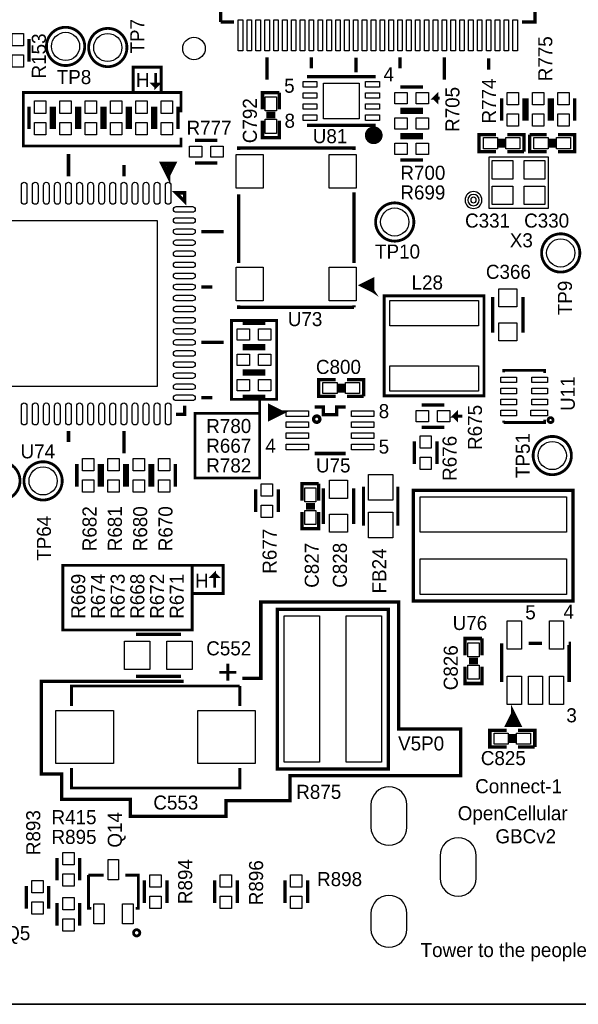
# Model space of a CAD drawing. Extents: x -53 to 531, y -106 to 304.
# Tile 15 of 65: x 123 to 149, y 0 to 44. Entities that reach past the tile are written whole.
import ezdxf
from ezdxf.enums import TextEntityAlignment as Align

# ---------------------------------------------------------------- set-up
doc = ezdxf.new("R2010")
doc.units = 0
for name, color, linetype in [('BOARD_GEOMETRY_OUTLINE', 3, 'CONTINUOUS'), ('BOARD_GEOMETRY_SILKSCREEN_TOP', 1, 'CONTINUOUS'), ('PACKAGE_GEOMETRY_SILKSCREEN_TOP', 4, 'CONTINUOUS'), ('PIN_TOP', 5, 'CONTINUOUS'), ('REF_DES_SILKSCREEN_TOP', 6, 'CONTINUOUS')]:
    doc.layers.add(name, color=color, linetype=linetype)

msp = doc.modelspace()

# ---------------------------------------------------------------- linework, layer by layer
at = {"layer": 'BOARD_GEOMETRY_OUTLINE'}
msp.add_lwpolyline([(177.8, 1.016), (176.784, 0), (175.33874, 0), (1.524, 0), (1.016, 0), (0, 1.016), (0, 2.921), (0, 116.84), (0, 118.364), (1.016, 119.38), (2.54, 119.38), (174.93234, 119.38), (176.784, 119.38), (177.8, 118.364), (177.8, 116.80444), (177.8, 4.445), (177.8, 4.572)], close=True, dxfattribs=at)
msp.add_lwpolyline([(1.524, 0), (175.33874, 0)], dxfattribs=at)
at = {"layer": 'BOARD_GEOMETRY_SILKSCREEN_TOP'}
for points, const_width in [([(129.032, 41.148), (128.524, 41.148), (128.524, 42.291), (129.794, 42.291), (129.794, 41.148), (130.048, 41.148)], 0.127), ([(129.54, 42.037), (129.54, 41.402), (129.667, 41.529), (129.413, 41.529), (129.54, 41.402)], 0.127), ([(130.683, 39.116), (130.683, 38.735), (123.571, 38.735), (123.571, 41.148), (124.206, 41.148)], 0.127), ([(130.683, 40.259), (130.683, 41.148), (123.952, 41.148)], 0.127), ([(142.367, 40.894), (142.113, 40.894), (142.24, 41.021), (142.24, 40.767), (142.113, 40.894)], 0.127), ([(134.239, 27.305), (132.969, 27.305), (132.969, 30.861), (135.001, 30.861), (135.001, 27.305), (134.239, 27.305), (134.239, 23.749), (131.318, 23.749), (131.318, 26.67), (134.239, 26.67)], 0.127), ([(143.383, 26.543), (143.002, 26.543), (143.129, 26.67), (143.129, 26.416), (143.002, 26.543)], 0.127), ([(125.857, 19.812), (131.191, 19.812), (131.191, 16.891), (125.349, 16.891), (125.349, 19.812), (125.857, 19.812)], 0.127), ([(131.191, 19.812), (132.588, 19.812), (132.588, 18.542), (131.191, 18.542)], 0.127), ([(132.207, 18.796), (132.207, 19.431), (132.08, 19.304), (132.334, 19.304), (132.207, 19.431)], 0.127), ([(130.81, 14.5796), (124.3838, 14.5796), (124.3838, 10.3886), (125.2982, 10.3886), (125.2982, 9.2456), (128.397, 9.2456), (128.397, 8.4836), (132.715, 8.4836), (132.715, 9.1948), (135.6106, 9.1948), (135.6106, 10.3124), (143.3068, 10.3124), (143.3068, 12.4206), (140.5128, 12.4206), (140.5128, 18.161), (134.2898, 18.161), (134.2898, 14.7066), (133.4516, 14.7066)], 0.1524)]:
    msp.add_lwpolyline(points, dxfattribs=dict(at, const_width=const_width))
at = {"layer": 'PACKAGE_GEOMETRY_SILKSCREEN_TOP'}
for points, const_width in [([(132.472938, 44.334938), (132.472938, 44.934886)], 0.1524), ([(146.673062, 44.934886), (146.673062, 44.334938), (146.073114, 44.334938)], 0.1524), ([(133.072886, 44.334938), (132.472938, 44.334938)], 0.1524), ([(123.825, 43.561), (123.825, 42.545)], 0.1524), ([(134.57301, 42.734992), (134.57301, 41.734994)], 0.1524), ([(136.573006, 42.734992), (136.573006, 42.23512)], 0.1524), ([(138.5824, 42.7228), (138.5824, 42.0624)], 0.1524), ([(140.572998, 42.734992), (140.572998, 42.23512)], 0.1524), ([(142.572994, 42.734992), (142.572994, 41.734994)], 0.1524), ([(144.57299, 42.684954), (144.57299, 42.185082)], 0.1524), ([(136.372092, 41.867074), (139.471908, 41.867074)], 0.150114), ([(141.605, 41.402), (140.589, 41.402)], 0.1524), ([(134.366, 40.386), (134.366, 41.148), (135.128, 41.148)], 0.1524), ([(135.128, 41.148), (135.128, 40.386)], 0.1524), ([(145.161, 39.878), (145.161, 40.894)], 0.1524), ([(146.177, 39.878), (146.177, 40.894)], 0.1524), ([(146.304, 39.878), (146.304, 40.894)], 0.1524), ([(147.32, 39.878), (147.32, 40.894)], 0.1524), ([(147.447, 39.878), (147.447, 40.894)], 0.1524), ([(148.463, 39.878), (148.463, 40.894)], 0.1524), ([(123.825, 40.513), (123.825, 39.497)], 0.1524), ([(124.841, 40.513), (124.841, 39.497)], 0.1524), ([(124.968, 39.497), (124.968, 40.513)], 0.1524), ([(125.984, 39.497), (125.984, 40.513)], 0.1524), ([(126.111, 39.497), (126.111, 40.513)], 0.1524), ([(127.127, 39.497), (127.127, 40.513)], 0.1524), ([(127.254, 40.513), (127.254, 39.497)], 0.1524), ([(128.27, 40.513), (128.27, 39.497)], 0.1524), ([(128.397, 39.497), (128.397, 40.513)], 0.1524), ([(129.413, 39.497), (129.413, 40.513)], 0.1524), ([(129.54, 40.513), (129.54, 39.497)], 0.1524), ([(130.556, 40.513), (130.556, 39.497)], 0.1524), ([(141.605, 40.386), (140.589, 40.386)], 0.1524), ([(134.9502, 40.2082), (134.5438, 40.2082)], 0.1524), ([(134.9502, 40.0558), (134.5438, 40.0558)], 0.1524), ([(140.589, 40.259), (141.605, 40.259)], 0.1524), ([(135.128, 39.878), (135.128, 39.116), (134.366, 39.116), (134.366, 39.878)], 0.1524), ([(136.372092, 39.666926), (139.471908, 39.666926)], 0.150114), ([(140.589, 39.243), (141.605, 39.243)], 0.1524), ([(140.589, 39.116), (141.605, 39.116)], 0.1524), ([(144.907, 38.481), (144.145, 38.481), (144.145, 39.243), (144.907, 39.243)], 0.1524), ([(145.0848, 38.6588), (145.0848, 39.0652)], 0.1524), ([(145.2372, 38.6588), (145.2372, 39.0652)], 0.1524), ([(145.415, 39.243), (146.177, 39.243), (146.177, 38.481)], 0.1524), ([(147.193, 38.481), (146.431, 38.481), (146.431, 39.243)], 0.1524), ([(146.431, 39.243), (147.193, 39.243)], 0.1524), ([(147.3708, 39.0652), (147.3708, 38.6588)], 0.1524), ([(147.5232, 39.0652), (147.5232, 38.6588)], 0.1524), ([(147.701, 39.243), (148.463, 39.243), (148.463, 38.481), (147.701, 38.481)], 0.1524), ([(131.318, 38.989), (132.334, 38.989)], 0.1524), ([(138.489944, 38.55212), (138.489944, 38.651942), (133.290056, 38.651942), (133.290056, 38.55212)], 0.1524), ([(125.607064, 37.373052), (125.607064, 38.37305)], 0.1524), ([(146.177, 38.481), (145.415, 38.481)], 0.1524), ([(128.106932, 37.373052), (128.106932, 37.872924)], 0.1524), ([(130.106928, 37.42309), (130.357118, 37.922962), (129.856992, 37.922962), (130.106928, 37.42309), (130.106928, 37.822886)], 0.199898), ([(131.318, 37.973), (132.334, 37.973)], 0.1524), ([(140.589, 38.1), (141.605, 38.1)], 0.1524), ([(130.85699, 36.62299), (130.85699, 36.22294), (130.45694, 36.62299), (130.85699, 36.62299)], 0.1524), ([(133.290056, 36.552124), (133.290056, 33.452054)], 0.1524), ([(138.489944, 33.452054), (138.489944, 36.651946)], 0.1524), ([(131.607052, 34.87293), (132.60705, 34.87293)], 0.1524), ([(131.607052, 32.373062), (132.106924, 32.373062)], 0.1524), ([(139.340082, 32.20212), (139.340082, 32.701992), (138.839956, 32.452056), (139.340082, 32.20212), (139.240006, 32.601916), (139.040108, 32.402018), (139.340082, 32.20212), (139.13993, 32.502094)], 0.1524), ([(139.859004, 27.464004), (139.859004, 31.971996), (144.366996, 31.971996), (144.366996, 27.464004), (139.859004, 27.464004)], 0.127), ([(133.290056, 31.55188), (133.290056, 31.452058), (138.489944, 31.452058)], 0.1524), ([(138.489944, 31.452058), (138.489944, 31.55188)], 0.1524), ([(144.7546, 30.3149), (144.7546, 31.9151)], 0.1524), ([(146.1262, 31.9151), (146.1262, 30.3149)], 0.1524), ([(134.493, 30.734), (133.477, 30.734)], 0.1524), ([(131.607052, 29.87294), (132.60705, 29.87294)], 0.1524), ([(134.493, 29.718), (133.477, 29.718)], 0.1524), ([(134.493, 29.591), (133.477, 29.591)], 0.1524), ([(134.493, 28.575), (133.477, 28.575)], 0.1524), ([(133.477, 28.448), (134.493, 28.448)], 0.1524), ([(145.2499, 28.525216), (145.2499, 28.609036), (147.1041, 28.609036), (147.1041, 28.497784)], 0.127), ([(137.668, 27.432), (136.906, 27.432), (136.906, 28.194), (137.668, 28.194)], 0.1524), ([(137.8458, 27.6098), (137.8458, 28.0162)], 0.1524), ([(137.9982, 27.6098), (137.9982, 28.0162)], 0.1524), ([(138.176, 28.194), (138.938, 28.194), (138.938, 27.432)], 0.1524), ([(131.607052, 27.373072), (132.106924, 27.373072)], 0.1524), ([(133.477, 27.432), (134.493, 27.432)], 0.1524), ([(135.214106, 26.7081), (134.71398, 26.958036), (134.71398, 26.45791), (135.214106, 26.7081), (134.814056, 26.7081)], 0.199898), ([(138.938, 27.432), (138.176, 27.432)], 0.1524), ([(142.5702, 27.051), (141.5542, 27.051)], 0.1524), ([(130.45694, 26.62301), (130.85699, 26.62301), (130.85699, 27.02306)], 0.1524), ([(138.114024, 26.958036), (137.713974, 26.958036), (137.713974, 26.608024), (137.114026, 26.608024), (137.114026, 26.958036), (136.713976, 26.958036)], 0.1524), ([(147.1041, 26.389838), (147.1041, 26.254964), (145.2499, 26.254964)], 0.127), ([(145.2499, 26.254964), (145.2499, 26.342848)], 0.127), ([(125.607064, 25.872948), (125.607064, 25.373076)], 0.1524), ([(128.106932, 25.872948), (128.106932, 24.87295)], 0.1524), ([(142.5702, 26.035), (141.5542, 26.035)], 0.1524), ([(141.224, 24.384), (141.224, 25.4)], 0.1524), ([(142.24, 24.384), (142.24, 25.4)], 0.1524), ([(136.713976, 24.857964), (138.114024, 24.857964)], 0.1524), ([(125.984, 24.384), (125.984, 23.368)], 0.1524), ([(127, 24.384), (127, 23.368)], 0.1524), ([(127.127, 24.384), (127.127, 23.368)], 0.1524), ([(128.143, 24.384), (128.143, 23.368)], 0.1524), ([(128.27, 23.368), (128.27, 24.384)], 0.1524), ([(129.286, 23.368), (129.286, 24.384)], 0.1524), ([(129.413, 24.384), (129.413, 23.368)], 0.1524), ([(130.429, 24.384), (130.429, 23.368)], 0.1524), ([(136.144, 22.733), (136.144, 23.495), (136.906, 23.495)], 0.1524), ([(136.906, 23.495), (136.906, 22.733)], 0.1524), ([(134.05866, 22.225), (134.05866, 23.241)], 0.1524), ([(135.07466, 22.225), (135.07466, 23.241)], 0.1524), ([(137.1092, 21.6789), (137.1092, 23.2791)], 0.1524), ([(138.4808, 23.2791), (138.4808, 21.6789)], 0.1524), ([(138.925046, 21.60397), (138.925046, 23.35403)], 0.150114), ([(140.474954, 21.60397), (140.474954, 23.35403)], 0.150114), ([(141.180058, 18.501106), (141.180058, 23.201122), (148.379942, 23.201122), (148.379942, 18.200878), (141.180058, 18.200878), (141.180058, 18.501106)], 0.1524), ([(136.906, 22.225), (136.906, 21.463), (136.144, 21.463), (136.144, 22.225)], 0.1524), ([(136.7282, 22.5552), (136.3218, 22.5552)], 0.1524), ([(136.7282, 22.4028), (136.3218, 22.4028)], 0.1524), ([(135.341106, 17.823942), (140.041122, 17.823942), (140.041122, 10.624058), (135.040878, 10.624058), (135.040878, 17.823942), (135.341106, 17.823942)], 0.1524), ([(128.651, 16.7005), (130.683, 16.7005)], 0.1524), ([(143.51, 15.748), (143.51, 16.51), (144.272, 16.51)], 0.1524), ([(144.272, 16.51), (144.272, 15.748)], 0.1524), ([(145.159984, 16.29283), (145.159984, 14.54277)], 0.1524), ([(146.984974, 16.29283), (146.385026, 16.29283)], 0.1524), ([(148.210016, 14.54277), (148.210016, 16.29283), (148.185124, 16.29283)], 0.1524), ([(144.0942, 15.5702), (143.6878, 15.5702)], 0.1524), ([(132.801868, 14.605), (132.801868, 15.367)], 0.127), ([(132.801868, 14.605), (132.801868, 15.367)], 0.127), ([(132.801868, 14.605), (132.801868, 15.367)], 0.127), ([(144.272, 15.24), (144.272, 14.478), (143.51, 14.478), (143.51, 15.24)], 0.1524), ([(144.0942, 15.4178), (143.6878, 15.4178)], 0.1524), ([(128.651, 14.7955), (130.683, 14.7955)], 0.1524), ([(133.182868, 14.986), (132.420868, 14.986)], 0.127), ([(133.182868, 14.986), (132.420868, 14.986)], 0.127), ([(133.182868, 14.986), (132.420868, 14.986)], 0.127), ([(125.74016, 13.462), (125.74016, 14.36497), (133.33984, 14.36497)], 0.127), ([(133.33984, 14.36497), (133.33984, 13.462)], 0.127), ([(145.685002, 13.11783), (145.435066, 12.617704), (145.934938, 12.617704), (145.685002, 13.11783), (145.685002, 12.71778)], 0.199898), ([(145.3896, 11.6078), (144.6276, 11.6078), (144.6276, 12.3698), (145.3896, 12.3698)], 0.1524), ([(145.8976, 12.3698), (146.6596, 12.3698), (146.6596, 11.6078)], 0.1524), ([(145.5674, 11.7856), (145.5674, 12.192)], 0.1524), ([(145.7198, 11.7856), (145.7198, 12.192)], 0.1524), ([(146.6596, 11.6078), (145.8976, 11.6078)], 0.1524), ([(133.33984, 10.668), (133.33984, 9.76503), (125.74016, 9.76503), (125.74016, 10.668)], 0.127), ([(125.095, 5.588), (125.095, 6.604)], 0.1524), ([(126.111, 5.588), (126.111, 6.604)], 0.1524), ([(126.645924, 4.329938), (126.508002, 4.329938), (126.508002, 5.830062)], 0.127), ([(126.508002, 5.830062), (127.191516, 5.830062)], 0.127), ([(128.166622, 5.830062), (128.761998, 5.830062), (128.761998, 4.329938), (128.640586, 4.329938)], 0.127), ([(123.698, 5.334), (123.698, 4.318)], 0.1524), ([(124.714, 5.334), (124.714, 4.318)], 0.1524), ([(129.032, 5.588), (129.032, 4.572)], 0.1524), ([(130.048, 5.588), (130.048, 4.572)], 0.1524), ([(132.207, 5.588), (132.207, 4.572)], 0.1524), ([(133.223, 5.588), (133.223, 4.572)], 0.1524), ([(135.382, 5.588), (135.382, 4.572)], 0.1524), ([(136.398, 5.588), (136.398, 4.572)], 0.1524), ([(125.095, 4.572), (125.095, 3.556)], 0.1524), ([(126.111, 4.572), (126.111, 3.556)], 0.1524)]:
    msp.add_lwpolyline(points, dxfattribs=dict(at, const_width=const_width))
for points, const_width in [([(126.3396, 43.2308, 1), (124.6124, 43.2308, 1), (126.3396, 43.2308)], 0.127), ([(128.2446, 43.18, 1), (126.5174, 43.18, 1), (128.2446, 43.18)], 0.127), ([(139.587478, 39.219378, 1.000245), (139.187682, 39.219124, 0.999755), (139.587478, 39.219378)], 0.40005), ([(141.1986, 35.306, 1), (139.4714, 35.306, 1), (141.1986, 35.306)], 0.127), ([(148.6916, 33.909, 1), (146.9644, 33.909, 1), (148.6916, 33.909)], 0.127), ([(136.955022, 26.408126, 1.000007), (136.673082, 26.407872, 0.999993), (136.955022, 26.408126)], 0.1524), ([(147.482052, 26.366216, 0.999617), (147.25777, 26.36647, 1.000384), (147.482052, 26.366216)], 0.127), ([(148.3106, 24.765, 1), (146.5834, 24.765, 1), (148.3106, 24.765)], 0.127), ([(123.4186, 23.622, 1), (121.6914, 23.622, 1), (123.4186, 23.622)], 0.127), ([(125.3236, 23.622, 1), (123.5964, 23.622, 1), (125.3236, 23.622)], 0.127), ([(128.82626, 3.224784, 1.000306), (128.545082, 3.22453, 0.999694), (128.82626, 3.224784)], 0.127)]:
    msp.add_lwpolyline(points, format="xyb", dxfattribs=dict(at, const_width=const_width))
msp.add_lwpolyline([(144.575784, 38.230556), (144.575784, 35.937444), (147.270216, 35.937444), (147.270216, 38.230556), (144.575784, 38.230556)], dxfattribs=at)
for points in [[(144.272, 36.2966, 1), (143.51, 36.2966, 1), (144.272, 36.2966)], [(144.145, 36.2966, 1), (143.637, 36.2966, 1), (144.145, 36.2966)], [(144.018, 36.2966, 1), (143.764, 36.2966, 1), (144.018, 36.2966)]]:
    msp.add_lwpolyline(points, format="xyb", dxfattribs=at)
at = {"layer": 'PIN_TOP'}
for points in [[(133.474714, 43.03649), (133.271514, 43.03649), (133.271514, 44.43349), (133.474714, 44.43349)], [(133.87451, 43.03649), (133.67131, 43.03649), (133.67131, 44.43349), (133.87451, 44.43349)], [(134.27456, 43.03649), (134.07136, 43.03649), (134.07136, 44.43349), (134.27456, 44.43349)], [(134.67461, 43.03649), (134.47141, 43.03649), (134.47141, 44.43349), (134.67461, 44.43349)], [(135.07466, 43.03649), (134.87146, 43.03649), (134.87146, 44.43349), (135.07466, 44.43349)], [(135.47471, 43.03649), (135.27151, 43.03649), (135.27151, 44.43349), (135.47471, 44.43349)], [(135.874506, 43.03649), (135.671306, 43.03649), (135.671306, 44.43349), (135.874506, 44.43349)], [(136.274556, 43.03649), (136.071356, 43.03649), (136.071356, 44.43349), (136.274556, 44.43349)], [(136.674606, 43.03649), (136.471406, 43.03649), (136.471406, 44.43349), (136.674606, 44.43349)], [(137.074656, 43.03649), (136.871456, 43.03649), (136.871456, 44.43349), (137.074656, 44.43349)], [(137.474706, 43.03649), (137.271506, 43.03649), (137.271506, 44.43349), (137.474706, 44.43349)], [(137.874502, 43.03649), (137.671302, 43.03649), (137.671302, 44.43349), (137.874502, 44.43349)], [(138.274552, 43.03649), (138.071352, 43.03649), (138.071352, 44.43349), (138.274552, 44.43349)], [(138.674602, 43.03649), (138.471402, 43.03649), (138.471402, 44.43349), (138.674602, 44.43349)], [(139.074652, 43.03649), (138.871452, 43.03649), (138.871452, 44.43349), (139.074652, 44.43349)], [(139.474702, 43.03649), (139.271502, 43.03649), (139.271502, 44.43349), (139.474702, 44.43349)], [(139.874498, 43.03649), (139.671298, 43.03649), (139.671298, 44.43349), (139.874498, 44.43349)], [(140.274548, 43.03649), (140.071348, 43.03649), (140.071348, 44.43349), (140.274548, 44.43349)], [(140.674598, 43.03649), (140.471398, 43.03649), (140.471398, 44.43349), (140.674598, 44.43349)], [(141.074648, 43.03649), (140.871448, 43.03649), (140.871448, 44.43349), (141.074648, 44.43349)], [(141.474698, 43.03649), (141.271498, 43.03649), (141.271498, 44.43349), (141.474698, 44.43349)], [(141.874494, 43.03649), (141.671294, 43.03649), (141.671294, 44.43349), (141.874494, 44.43349)], [(142.274544, 43.03649), (142.071344, 43.03649), (142.071344, 44.43349), (142.274544, 44.43349)], [(142.674594, 43.03649), (142.471394, 43.03649), (142.471394, 44.43349), (142.674594, 44.43349)], [(143.074644, 43.03649), (142.871444, 43.03649), (142.871444, 44.43349), (143.074644, 44.43349)], [(143.474694, 43.03649), (143.271494, 43.03649), (143.271494, 44.43349), (143.474694, 44.43349)], [(143.87449, 43.03649), (143.67129, 43.03649), (143.67129, 44.43349), (143.87449, 44.43349)], [(144.27454, 43.03649), (144.07134, 43.03649), (144.07134, 44.43349), (144.27454, 44.43349)], [(144.67459, 43.03649), (144.47139, 43.03649), (144.47139, 44.43349), (144.67459, 44.43349)], [(145.07464, 43.03649), (144.87144, 43.03649), (144.87144, 44.43349), (145.07464, 44.43349)], [(145.47469, 43.03649), (145.27149, 43.03649), (145.27149, 44.43349), (145.47469, 44.43349)], [(145.874486, 43.03649), (145.671286, 43.03649), (145.671286, 44.43349), (145.874486, 44.43349)], [(123.571, 43.815), (123.571, 43.2562), (123.063, 43.2562), (123.063, 43.815)], [(123.571, 42.8498), (123.571, 42.291), (123.063, 42.291), (123.063, 42.8498)], [(136.822053, 41.392094), (136.196959, 41.392094), (136.196959, 41.64203), (136.822053, 41.64203)], [(138.721973, 39.967027), (137.122027, 39.967027), (137.122027, 41.566973), (138.721973, 41.566973)], [(139.647041, 41.392094), (139.021947, 41.392094), (139.021947, 41.64203), (139.647041, 41.64203)], [(134.493, 40.9575), (135.001, 40.9575), (135.001, 40.3225), (134.493, 40.3225)], [(136.822053, 40.891968), (136.196959, 40.891968), (136.196959, 41.141904), (136.822053, 41.141904)], [(139.647041, 40.891968), (139.021947, 40.891968), (139.021947, 41.141904), (139.647041, 41.141904)], [(140.8938, 40.64), (140.335, 40.64), (140.335, 41.148), (140.8938, 41.148)], [(141.859, 40.64), (141.3002, 40.64), (141.3002, 41.148), (141.859, 41.148)], [(145.415, 40.5892), (145.415, 41.148), (145.923, 41.148), (145.923, 40.5892)], [(146.558, 40.5892), (146.558, 41.148), (147.066, 41.148), (147.066, 40.5892)], [(147.701, 40.5892), (147.701, 41.148), (148.209, 41.148), (148.209, 40.5892)], [(124.587, 40.767), (124.587, 40.2082), (124.079, 40.2082), (124.079, 40.767)], [(125.222, 40.2082), (125.222, 40.767), (125.73, 40.767), (125.73, 40.2082)], [(126.365, 40.2082), (126.365, 40.767), (126.873, 40.767), (126.873, 40.2082)], [(128.016, 40.767), (128.016, 40.2082), (127.508, 40.2082), (127.508, 40.767)], [(128.651, 40.2082), (128.651, 40.767), (129.159, 40.767), (129.159, 40.2082)], [(130.302, 40.767), (130.302, 40.2082), (129.794, 40.2082), (129.794, 40.767)], [(136.822053, 40.392096), (136.196959, 40.392096), (136.196959, 40.642032), (136.822053, 40.642032)], [(139.647041, 40.392096), (139.021947, 40.392096), (139.021947, 40.642032), (139.647041, 40.642032)], [(136.822053, 39.89197), (136.196959, 39.89197), (136.196959, 40.141906), (136.822053, 40.141906)], [(139.647041, 39.89197), (139.021947, 39.89197), (139.021947, 40.141906), (139.647041, 40.141906)], [(140.335, 40.005), (140.8938, 40.005), (140.8938, 39.497), (140.335, 39.497)], [(141.3002, 40.005), (141.859, 40.005), (141.859, 39.497), (141.3002, 39.497)], [(145.415, 39.624), (145.415, 40.1828), (145.923, 40.1828), (145.923, 39.624)], [(146.558, 39.624), (146.558, 40.1828), (147.066, 40.1828), (147.066, 39.624)], [(147.701, 39.624), (147.701, 40.1828), (148.209, 40.1828), (148.209, 39.624)], [(124.587, 39.8018), (124.587, 39.243), (124.079, 39.243), (124.079, 39.8018)], [(125.222, 39.243), (125.222, 39.8018), (125.73, 39.8018), (125.73, 39.243)], [(126.365, 39.243), (126.365, 39.8018), (126.873, 39.8018), (126.873, 39.243)], [(128.016, 39.8018), (128.016, 39.243), (127.508, 39.243), (127.508, 39.8018)], [(128.651, 39.243), (128.651, 39.8018), (129.159, 39.8018), (129.159, 39.243)], [(130.302, 39.8018), (130.302, 39.243), (129.794, 39.243), (129.794, 39.8018)], [(134.493, 39.9415), (135.001, 39.9415), (135.001, 39.3065), (134.493, 39.3065)], [(144.9705, 39.116), (144.9705, 38.608), (144.3355, 38.608), (144.3355, 39.116)], [(145.9865, 39.116), (145.9865, 38.608), (145.3515, 38.608), (145.3515, 39.116)], [(146.6215, 38.608), (146.6215, 39.116), (147.2565, 39.116), (147.2565, 38.608)], [(147.6375, 38.608), (147.6375, 39.116), (148.2725, 39.116), (148.2725, 38.608)], [(131.064, 38.735), (131.6228, 38.735), (131.6228, 38.227), (131.064, 38.227)], [(132.0292, 38.735), (132.588, 38.735), (132.588, 38.227), (132.0292, 38.227)], [(140.335, 38.862), (140.8938, 38.862), (140.8938, 38.354), (140.335, 38.354)], [(141.3002, 38.862), (141.859, 38.862), (141.859, 38.354), (141.3002, 38.354)], [(134.399528, 36.83), (133.180328, 36.83), (133.180328, 38.354), (134.399528, 38.354)], [(138.599672, 36.83), (137.380472, 36.83), (137.380472, 38.354), (138.599672, 38.354)], [(144.728184, 37.239956), (144.728184, 38.078156), (145.667984, 38.078156), (145.667984, 37.239956)], [(146.178016, 37.239956), (146.178016, 38.078156), (147.117816, 38.078156), (147.117816, 37.239956)], [(144.728184, 36.089844), (144.728184, 36.928044), (145.667984, 36.928044), (145.667984, 36.089844)], [(146.178016, 36.089844), (146.178016, 36.928044), (147.117816, 36.928044), (147.117816, 36.089844)], [(129.6035, 35.3695), (129.6035, 27.8765), (122.1105, 27.8765), (122.1105, 35.3695)], [(134.399528, 31.75), (133.180328, 31.75), (133.180328, 33.274), (134.399528, 33.274)], [(138.599672, 31.75), (137.380472, 31.75), (137.380472, 33.274), (138.599672, 33.274)], [(145.8468, 32.2834), (145.8468, 31.4706), (145.034, 31.4706), (145.034, 32.2834)], [(144.112996, 30.617922), (140.113004, 30.617922), (140.113004, 31.768034), (144.112996, 31.768034)], [(145.8468, 30.7594), (145.8468, 29.9466), (145.034, 29.9466), (145.034, 30.7594)], [(133.7818, 29.972), (133.223, 29.972), (133.223, 30.48), (133.7818, 30.48)], [(134.747, 29.972), (134.1882, 29.972), (134.1882, 30.48), (134.747, 30.48)], [(133.7818, 28.829), (133.223, 28.829), (133.223, 29.337), (133.7818, 29.337)], [(134.747, 28.829), (134.1882, 28.829), (134.1882, 29.337), (134.747, 29.337)], [(144.112996, 27.667966), (140.113004, 27.667966), (140.113004, 28.818078), (144.112996, 28.818078)], [(133.223, 28.194), (133.7818, 28.194), (133.7818, 27.686), (133.223, 27.686)], [(134.1882, 28.194), (134.747, 28.194), (134.747, 27.686), (134.1882, 27.686)], [(137.7315, 28.067), (137.7315, 27.559), (137.0965, 27.559), (137.0965, 28.067)], [(138.7475, 28.067), (138.7475, 27.559), (138.1125, 27.559), (138.1125, 28.067)], [(145.826988, 28.30703), (145.826988, 28.057094), (145.126964, 28.057094), (145.126964, 28.30703)], [(146.527012, 28.057094), (146.527012, 28.30703), (147.227036, 28.30703), (147.227036, 28.057094)], [(145.826988, 27.806904), (145.826988, 27.556968), (145.126964, 27.556968), (145.126964, 27.806904)], [(146.527012, 27.556968), (146.527012, 27.806904), (147.227036, 27.806904), (147.227036, 27.556968)], [(145.826988, 27.307032), (145.826988, 27.057096), (145.126964, 27.057096), (145.126964, 27.307032)], [(146.527012, 27.057096), (146.527012, 27.307032), (147.227036, 27.307032), (147.227036, 27.057096)], [(135.431022, 26.785062), (136.447022, 26.785062), (136.447022, 26.531062), (135.431022, 26.531062)], [(138.380978, 26.785062), (139.396978, 26.785062), (139.396978, 26.531062), (138.380978, 26.531062)], [(141.859, 26.289), (141.3002, 26.289), (141.3002, 26.797), (141.859, 26.797)], [(142.8242, 26.289), (142.2654, 26.289), (142.2654, 26.797), (142.8242, 26.797)], [(145.826988, 26.806906), (145.826988, 26.55697), (145.126964, 26.55697), (145.126964, 26.806906)], [(146.47672, 26.55697), (146.47672, 26.806906), (147.226782, 26.806906), (147.226782, 26.55697)], [(135.431022, 26.284936), (136.447022, 26.284936), (136.447022, 26.030936), (135.431022, 26.030936)], [(138.380978, 26.284936), (139.396978, 26.284936), (139.396978, 26.030936), (138.380978, 26.030936)], [(135.431022, 25.785064), (136.447022, 25.785064), (136.447022, 25.531064), (135.431022, 25.531064)], [(138.380978, 25.785064), (139.396978, 25.785064), (139.396978, 25.531064), (138.380978, 25.531064)], [(141.478, 25.0952), (141.478, 25.654), (141.986, 25.654), (141.986, 25.0952)], [(135.431022, 25.284938), (136.447022, 25.284938), (136.447022, 25.030938), (135.431022, 25.030938)], [(138.380978, 25.284938), (139.396978, 25.284938), (139.396978, 25.030938), (138.380978, 25.030938)], [(126.746, 24.638), (126.746, 24.0792), (126.238, 24.0792), (126.238, 24.638)], [(127.889, 24.638), (127.889, 24.0792), (127.381, 24.0792), (127.381, 24.638)], [(128.524, 24.0792), (128.524, 24.638), (129.032, 24.638), (129.032, 24.0792)], [(130.175, 24.638), (130.175, 24.0792), (129.667, 24.0792), (129.667, 24.638)], [(141.478, 24.13), (141.478, 24.6888), (141.986, 24.6888), (141.986, 24.13)], [(126.746, 23.6728), (126.746, 23.114), (126.238, 23.114), (126.238, 23.6728)], [(127.889, 23.6728), (127.889, 23.114), (127.381, 23.114), (127.381, 23.6728)], [(128.524, 23.114), (128.524, 23.6728), (129.032, 23.6728), (129.032, 23.114)], [(130.175, 23.6728), (130.175, 23.114), (129.667, 23.114), (129.667, 23.6728)], [(138.2014, 23.6474), (138.2014, 22.8346), (137.3886, 22.8346), (137.3886, 23.6474)], [(139.149963, 23.90394), (140.250037, 23.90394), (140.250037, 22.753828), (139.149963, 22.753828)], [(134.31266, 22.9362), (134.31266, 23.495), (134.82066, 23.495), (134.82066, 22.9362)], [(136.271, 23.3045), (136.779, 23.3045), (136.779, 22.6695), (136.271, 22.6695)], [(148.082, 21.300948), (141.478, 21.300948), (141.478, 22.901148), (148.082, 22.901148)], [(134.31266, 21.971), (134.31266, 22.5298), (134.82066, 22.5298), (134.82066, 21.971)], [(136.271, 22.2885), (136.779, 22.2885), (136.779, 21.6535), (136.271, 21.6535)], [(138.2014, 22.1234), (138.2014, 21.3106), (137.3886, 21.3106), (137.3886, 22.1234)], [(139.149963, 22.204172), (140.250037, 22.204172), (140.250037, 21.05406), (139.149963, 21.05406)], [(148.082, 18.500852), (141.478, 18.500852), (141.478, 20.101052), (148.082, 20.101052)], [(135.340852, 10.922), (135.340852, 17.526), (136.941052, 17.526), (136.941052, 10.922)], [(138.140948, 10.922), (138.140948, 17.526), (139.741148, 17.526), (139.741148, 10.922)], [(145.41754, 16.032734), (145.41754, 17.302734), (146.05254, 17.302734), (146.05254, 16.032734)], [(147.31746, 16.032734), (147.31746, 17.302734), (147.95246, 17.302734), (147.95246, 16.032734)], [(129.286, 15.113), (128.143, 15.113), (128.143, 16.383), (129.286, 16.383)], [(131.191, 15.113), (130.048, 15.113), (130.048, 16.383), (131.191, 16.383)], [(143.637, 16.3195), (144.145, 16.3195), (144.145, 15.6845), (143.637, 15.6845)], [(143.637, 15.3035), (144.145, 15.3035), (144.145, 14.6685), (143.637, 14.6685)], [(145.41754, 13.532866), (145.41754, 14.802866), (146.05254, 14.802866), (146.05254, 13.532866)], [(146.3675, 13.532866), (146.3675, 14.802866), (147.0025, 14.802866), (147.0025, 13.532866)], [(147.31746, 13.532866), (147.31746, 14.802866), (147.95246, 14.802866), (147.95246, 13.532866)], [(125.040136, 10.865104), (125.040136, 13.264896), (127.64008, 13.264896), (127.64008, 10.865104)], [(134.039864, 13.264896), (134.039864, 10.865104), (131.43992, 10.865104), (131.43992, 13.264896)], [(145.4531, 12.2428), (145.4531, 11.7348), (144.8181, 11.7348), (144.8181, 12.2428)], [(146.4691, 12.2428), (146.4691, 11.7348), (145.8341, 11.7348), (145.8341, 12.2428)], [(125.349, 6.2992), (125.349, 6.858), (125.857, 6.858), (125.857, 6.2992)], [(127.86995, 5.624957), (127.40005, 5.624957), (127.40005, 6.535039), (127.86995, 6.535039)], [(125.349, 5.334), (125.349, 5.8928), (125.857, 5.8928), (125.857, 5.334)], [(129.794, 5.842), (129.794, 5.2832), (129.286, 5.2832), (129.286, 5.842)], [(132.969, 5.842), (132.969, 5.2832), (132.461, 5.2832), (132.461, 5.842)], [(136.144, 5.842), (136.144, 5.2832), (135.636, 5.2832), (135.636, 5.842)], [(124.46, 5.588), (124.46, 5.0292), (123.952, 5.0292), (123.952, 5.588)], [(124.46, 4.6228), (124.46, 4.064), (123.952, 4.064), (123.952, 4.6228)], [(125.857, 4.826), (125.857, 4.2672), (125.349, 4.2672), (125.349, 4.826)], [(126.750064, 4.535043), (127.219964, 4.535043), (127.219964, 3.624961), (126.750064, 3.624961)], [(128.050036, 4.535043), (128.519936, 4.535043), (128.519936, 3.624961), (128.050036, 3.624961)], [(129.794, 4.8768), (129.794, 4.318), (129.286, 4.318), (129.286, 4.8768)], [(132.969, 4.8768), (132.969, 4.318), (132.461, 4.318), (132.461, 4.8768)], [(136.144, 4.8768), (136.144, 4.318), (135.636, 4.318), (135.636, 4.8768)], [(125.857, 3.8608), (125.857, 3.302), (125.349, 3.302), (125.349, 3.8608)]]:
    msp.add_lwpolyline(points, close=True, dxfattribs=at)
for points in [[(123.480068, 36.234624), (123.480068, 36.971224, -1), (123.734068, 36.971224), (123.734068, 36.234624, -1)], [(123.97994, 36.234624), (123.97994, 36.971224, -1), (124.23394, 36.971224), (124.23394, 36.234624, -1)], [(124.480066, 36.234624), (124.480066, 36.971224, -1), (124.734066, 36.971224), (124.734066, 36.234624, -1)], [(124.979938, 36.234624), (124.979938, 36.971224, -1), (125.233938, 36.971224), (125.233938, 36.234624, -1)], [(125.480064, 36.234624), (125.480064, 36.971224, -1), (125.734064, 36.971224), (125.734064, 36.234624, -1)], [(125.979936, 36.234624), (125.979936, 36.971224, -1), (126.233936, 36.971224), (126.233936, 36.234624, -1)], [(126.480062, 36.234624), (126.480062, 36.971224, -1), (126.734062, 36.971224), (126.734062, 36.234624, -1)], [(126.979934, 36.234624), (126.979934, 36.971224, -1), (127.233934, 36.971224), (127.233934, 36.234624, -1)], [(127.48006, 36.234624), (127.48006, 36.971224, -1), (127.73406, 36.971224), (127.73406, 36.234624, -1)], [(127.979932, 36.234624), (127.979932, 36.971224, -1), (128.233932, 36.971224), (128.233932, 36.234624, -1)], [(128.480058, 36.234624), (128.480058, 36.971224, -1), (128.734058, 36.971224), (128.734058, 36.234624, -1)], [(128.97993, 36.234624), (128.97993, 36.971224, -1), (129.23393, 36.971224), (129.23393, 36.234624, -1)], [(129.480056, 36.234624), (129.480056, 36.971224, -1), (129.734056, 36.971224), (129.734056, 36.234624, -1)], [(129.979928, 36.234624), (129.979928, 36.971224, -1), (130.233928, 36.971224), (130.233928, 36.234624, -1)], [(130.468624, 35.999928), (131.205224, 35.999928, -1), (131.205224, 35.745928), (130.468624, 35.745928, -1)], [(130.468624, 35.500056), (131.205224, 35.500056, -1), (131.205224, 35.246056), (130.468624, 35.246056, -1)], [(130.468624, 34.99993), (131.205224, 34.99993, -1), (131.205224, 34.74593), (130.468624, 34.74593, -1)], [(130.468624, 34.500058), (131.205224, 34.500058, -1), (131.205224, 34.246058), (130.468624, 34.246058, -1)], [(130.468624, 33.999932), (131.205224, 33.999932, -1), (131.205224, 33.745932), (130.468624, 33.745932, -1)], [(130.468624, 33.50006), (131.205224, 33.50006, -1), (131.205224, 33.24606), (130.468624, 33.24606, -1)], [(130.468624, 32.999934), (131.205224, 32.999934, -1), (131.205224, 32.745934), (130.468624, 32.745934, -1)], [(130.468624, 32.500062), (131.205224, 32.500062, -1), (131.205224, 32.246062), (130.468624, 32.246062, -1)], [(130.468624, 31.999936), (131.205224, 31.999936, -1), (131.205224, 31.745936), (130.468624, 31.745936, -1)], [(130.468624, 31.500064), (131.205224, 31.500064, -1), (131.205224, 31.246064), (130.468624, 31.246064, -1)], [(130.468624, 30.999938), (131.205224, 30.999938, -1), (131.205224, 30.745938), (130.468624, 30.745938, -1)], [(130.468624, 30.500066), (131.205224, 30.500066, -1), (131.205224, 30.246066), (130.468624, 30.246066, -1)], [(130.468624, 29.99994), (131.205224, 29.99994, -1), (131.205224, 29.74594), (130.468624, 29.74594, -1)], [(130.468624, 29.500068), (131.205224, 29.500068, -1), (131.205224, 29.246068), (130.468624, 29.246068, -1)], [(130.468624, 28.999942), (131.205224, 28.999942, -1), (131.205224, 28.745942), (130.468624, 28.745942, -1)], [(130.468624, 28.50007), (131.205224, 28.50007, -1), (131.205224, 28.24607), (130.468624, 28.24607, -1)], [(130.468624, 27.999944), (131.205224, 27.999944, -1), (131.205224, 27.745944), (130.468624, 27.745944, -1)], [(123.480068, 26.274776), (123.480068, 27.011376, -1), (123.734068, 27.011376), (123.734068, 26.274776, -1)], [(123.97994, 26.274776), (123.97994, 27.011376, -1), (124.23394, 27.011376), (124.23394, 26.274776, -1)], [(124.480066, 26.274776), (124.480066, 27.011376, -1), (124.734066, 27.011376), (124.734066, 26.274776, -1)], [(124.979938, 26.274776), (124.979938, 27.011376, -1), (125.233938, 27.011376), (125.233938, 26.274776, -1)], [(125.480064, 26.274776), (125.480064, 27.011376, -1), (125.734064, 27.011376), (125.734064, 26.274776, -1)], [(125.979936, 26.274776), (125.979936, 27.011376, -1), (126.233936, 27.011376), (126.233936, 26.274776, -1)], [(126.480062, 26.274776), (126.480062, 27.011376, -1), (126.734062, 27.011376), (126.734062, 26.274776, -1)], [(126.979934, 26.274776), (126.979934, 27.011376, -1), (127.233934, 27.011376), (127.233934, 26.274776, -1)], [(127.48006, 26.274776), (127.48006, 27.011376, -1), (127.73406, 27.011376), (127.73406, 26.274776, -1)], [(127.979932, 26.274776), (127.979932, 27.011376, -1), (128.233932, 27.011376), (128.233932, 26.274776, -1)], [(128.480058, 26.274776), (128.480058, 27.011376, -1), (128.734058, 27.011376), (128.734058, 26.274776, -1)], [(128.97993, 26.274776), (128.97993, 27.011376, -1), (129.23393, 27.011376), (129.23393, 26.274776, -1)], [(129.480056, 26.274776), (129.480056, 27.011376, -1), (129.734056, 27.011376), (129.734056, 26.274776, -1)], [(129.979928, 26.274776), (129.979928, 27.011376, -1), (130.233928, 27.011376), (130.233928, 26.274776, -1)], [(130.468624, 27.500072), (131.205224, 27.500072, -1), (131.205224, 27.246072), (130.468624, 27.246072, -1)], [(139.262104, 9.00557), (139.262104, 7.98957, 1), (140.887704, 7.98957), (140.887704, 9.00557, 1)], [(142.387066, 6.7056), (142.387066, 5.6896, 1), (144.012666, 5.6896), (144.012666, 6.7056, 1)], [(139.262104, 4.10337), (139.262104, 3.39217, 1), (140.887704, 3.39217), (140.887704, 4.10337, 1)]]:
    msp.add_lwpolyline(points, format="xyb", close=True, dxfattribs=at)
for centre, radius in [((125.476, 43.2308), 0.635), ((127.381, 43.18), 0.635), ((131.273042, 43.135042), 0.508), ((140.335, 35.306), 0.635), ((147.828, 33.909), 0.635), ((147.447, 24.765), 0.635), ((124.46, 23.622), 0.635)]:
    msp.add_circle(centre, radius, dxfattribs=at)

# ---------------------------------------------------------------- texts
at = {"layer": 'BOARD_GEOMETRY_SILKSCREEN_TOP', "width": 1.0004}
for s, p in [('H', (128.651, 41.402)), ('H', (131.318, 18.796)), ('V5P0', (140.4874, 11.4554)), ('Connect-1', (143.9672, 9.525)), ('OpenCellular', (143.1798, 8.3058)), ('GBCv2', (144.8816, 7.2644)), ('Tower to the people', (141.5034, 2.1336))]:
    msp.add_text(s, height=0.635, dxfattribs=at).set_placement(p)
at = {"layer": 'PACKAGE_GEOMETRY_SILKSCREEN_TOP', "width": 1.0004}
for s, p in [('4', (139.827, 41.656)), ('5', (135.344408, 41.138348)), ('8', (135.360664, 39.558468)), ('8', (139.610084, 26.4541)), ('4', (134.493, 24.892)), ('5', (139.610084, 24.8539)), ('5', (146.2278, 17.3736)), ('4', (147.955, 17.399)), ('3', (148.082, 12.7254))]:
    msp.add_text(s, height=0.635, dxfattribs=at).set_placement(p)
at = {"layer": 'REF_DES_SILKSCREEN_TOP', "width": 1.0004}
for s, p in [('TP7', (129.032, 43.688)), ('R153', (124.587, 42.799)), ('R775', (147.447, 42.672)), ('R705', (143.256, 40.386)), ('R774', (144.907, 40.767)), ('TP9', (148.336, 31.877)), ('U11', (148.463, 27.559)), ('R675', (144.272, 26.035)), ('R676', (143.129, 24.638)), ('TP51', (146.431, 24.765)), ('R682', (126.873254, 21.463)), ('R681', (128.016254, 21.463)), ('R680', (129.159254, 21.463)), ('R670', (130.302254, 21.463)), ('TP64', (124.8156, 21.0312)), ('R677', (135.001, 20.447)), ('C828', (138.176, 19.812)), ('FB24', (139.954, 19.558)), ('R669', (126.365, 18.415)), ('R674', (127.254, 18.415)), ('R673', (128.143, 18.415)), ('R668', (129.032, 18.415)), ('R672', (129.921, 18.415)), ('R671', (130.81, 18.415)), ('R893', (124.333, 7.747)), ('Q14', (128.016, 7.874)), ('R894', (131.191, 5.5372)), ('R896', (134.3914, 5.4864))]:
    msp.add_text(s, height=0.635, rotation=90, dxfattribs=at).set_placement(p, align=Align.CENTER)
for s, p in [('TP8', (125.857, 41.529)), ('R777', (131.953, 39.243)), ('U81', (137.414, 38.862)), ('R700', (141.605, 37.211)), ('R699', (141.605, 36.322)), ('X3', (146.05, 34.163)), ('TP10', (140.462, 33.655)), ('C366', (145.4658, 32.7406)), ('R780', (132.842, 25.781)), ('R667', (132.842, 24.892)), ('R782', (132.842, 24.003)), ('C552', (132.842, 15.748)), ('R415', (125.857, 8.128)), ('R895', (125.857, 7.239)), ('R898', (137.8458, 5.334)), ('Q5', (123.317, 2.8956))]:
    msp.add_text(s, height=0.635, dxfattribs=at).set_placement(p, align=Align.CENTER)
for s, p in [('C792', (134.112, 38.862)), ('C827', (136.906, 18.796)), ('C826', (143.1798, 14.1732))]:
    msp.add_text(s, height=0.635, rotation=90, dxfattribs=at).set_placement(p)
for s, p in [('C331', (143.51, 35.052)), ('C330', (146.177, 35.052)), ('L28', (141.097, 32.258)), ('U73', (135.509, 30.607)), ('C800', (136.779, 28.448)), ('U74', (123.444, 24.638)), ('U75', (136.779, 24.003)), ('U76', (142.9512, 16.891)), ('C825', (144.2212, 10.795)), ('R875', (135.89, 9.271)), ('C553', (129.4384, 8.7884))]:
    msp.add_text(s, height=0.635, dxfattribs=at).set_placement(p)

doc.saveas('drawing.dxf')
